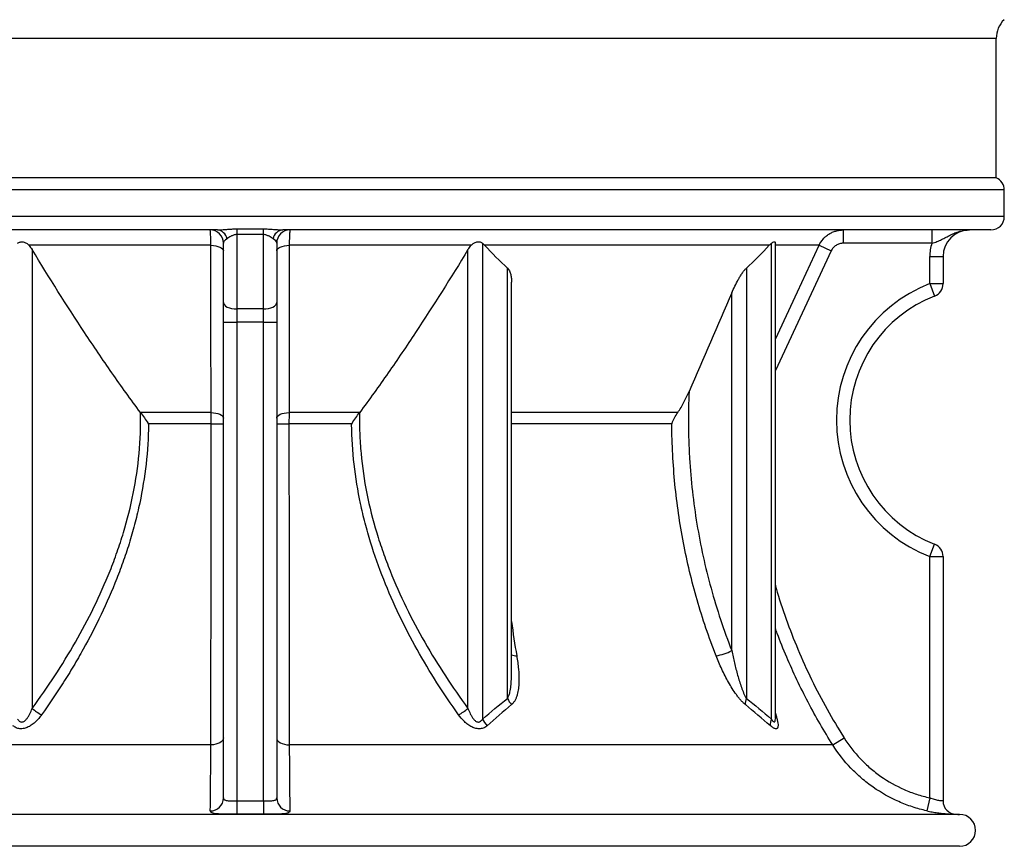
# Model space of a CAD drawing. Header units: millimetres. Extents: x 1849 to 3575, y 677 to 4294.
# Tile 2 of 7: x 2539 to 3278, y 677 to 1298. Entities that reach past the tile are written whole.
import ezdxf

# ---------------------------------------------------------------- set-up
doc = ezdxf.new("R2010")
doc.units = ezdxf.units.MM
doc.header["$LTSCALE"] = 2

msp = doc.modelspace()

# ---------------------------------------------------------------- linework, layer by layer
at = {"color": 8, "linetype": 'Continuous', "lineweight": 25}
for p, q in [((3272.26, 1283.46), (2152.26, 1283.46)), ((3278.26, 1169.66), (2146.26, 1169.66)), ((3278.26, 1149.66), (2146.26, 1149.66)), ((3148.35, 1123.89), (3106.44, 1034.16)), ((3033.24, 1002.57), (2908.46, 1002.57)), ((2683.06, 993.99), (2635.76, 993.99)), ((2788.5, 993.99), (2741.47, 993.99)), ((3029, 993.99), (2908.46, 993.99)), ((3106.44, 776.75), (3106.79, 775.6)), ((3106.79, 775.6), (3106.44, 775.88))]:
    msp.add_line(p, q, dxfattribs=at)
at = {"color": 7, "linetype": 'Continuous', "lineweight": 25}
for p, q in [((3272.26, 1178.82), (3272.26, 1283.46)), ((3272.26, 1178.82), (2152.26, 1178.82)), ((3278.26, 1149.66), (3278.26, 1169.66)), ((2687.7, 1139.66), (2156.26, 1139.66)), ((3268.26, 1139.66), (2736.83, 1139.66)), ((3157.42, 1139.66), (3157.42, 1129.66)), ((3223.98, 1139.66), (3223.98, 1129.66)), ((2702.26, 1136.2), (2702.26, 1080.3)), ((2722.26, 1080.3), (2722.26, 1136.2)), ((2682.88, 1128.11), (2546.35, 1128.11)), ((2548.73, 1124.85), (2548.73, 780.45)), ((2692.26, 1085.3), (2692.26, 1129.66)), ((2732.26, 1129.66), (2732.26, 1085.3)), ((2878.17, 1128.11), (2741.64, 1128.11)), ((2875.79, 780.45), (2875.79, 1124.85)), ((2886.69, 1129.65), (2886.69, 772.44)), ((3101.93, 1128.11), (2888.28, 1128.11)), ((3103.52, 772.44), (3103.52, 1129.65)), ((3139.3, 1128.11), (3106.34, 1128.11)), ((3106.44, 772.96), (3106.44, 1129.35)), ((3139.3, 1128.11), (3148.35, 1123.89)), ((3223.98, 1129.66), (3157.42, 1129.66)), ((3222.26, 1119.66), (3232.26, 1119.66)), ((3222.26, 1099.33), (3222.26, 1119.66)), ((3232.26, 1119.66), (3232.26, 1099.33)), ((2905.53, 787.92), (2905.53, 1110.96)), ((3084.68, 1110.96), (3084.68, 787.92)), ((2908.46, 807.45), (2908.46, 1100.41)), ((3222.26, 1099.33), (3232.26, 1099.33)), ((3222.26, 1099.33), (3225.9, 1090.01)), ((3073.78, 823.77), (3073.78, 1092.48)), ((2692.26, 1070.3), (2692.26, 1085.3)), ((2722.26, 1080.3), (2702.26, 1080.3)), ((2702.26, 1080.3), (2702.26, 1070.3)), ((2722.26, 1070.3), (2722.26, 1080.3)), ((2732.26, 1085.3), (2732.26, 1070.3)), ((2692.26, 1070.3), (2702.26, 1070.3)), ((2692.26, 713.18), (2692.26, 1070.3)), ((2722.26, 1070.3), (2702.26, 1070.3)), ((2702.26, 1070.3), (2702.26, 710.89)), ((2722.26, 1070.3), (2732.26, 1070.3)), ((2722.26, 710.89), (2722.26, 1070.3)), ((2732.26, 1070.3), (2732.26, 713.18)), ((2682.98, 1002.57), (2630.01, 1002.57)), ((2794.51, 1002.57), (2741.54, 1002.57)), ((3222.26, 894.39), (3225.9, 903.71)), ((3222.26, 713.27), (3222.26, 894.39)), ((3222.26, 894.39), (3232.26, 894.39)), ((3232.26, 894.39), (3232.26, 710.89)), ((2908.35, 807.01), (2908.35, 807.45)), ((3106.44, 772.94), (3106.44, 772.92)), ((3149.6, 752.95), (3158.04, 758.3)), ((2682.83, 752.95), (2274.92, 752.95)), ((3149.6, 752.95), (2741.69, 752.95)), ((2702.26, 710.89), (2702.27, 700.89)), ((2722.26, 710.89), (2722.26, 700.89)), ((3222.26, 713.27), (3220.1, 703.5)), ((3244.76, 700.86), (2179.76, 700.86)), ((3244.76, 676.86), (2179.76, 676.86))]:
    msp.add_line(p, q, dxfattribs=at)
at = {"color": 7, "linetype": 'Continuous', "lineweight": 25, "flags": 128}
for points in [[(2682.88, 1128.11), (2684.74, 1127.99), (2686.52, 1127.72), (2688.14, 1127.31), (2689.55, 1126.79), (2690.7, 1126.16), (2691.56, 1125.45), (2692.08, 1124.68), (2692.26, 1123.89)], [(2732.26, 1123.89), (2732.44, 1124.68), (2732.96, 1125.45), (2733.82, 1126.16), (2734.97, 1126.79), (2736.39, 1127.31), (2738.01, 1127.72), (2739.78, 1127.99), (2741.64, 1128.11)], [(2692.26, 1085.3), (2692.45, 1084.33), (2693.02, 1083.39), (2693.95, 1082.52), (2695.19, 1081.77), (2696.71, 1081.14), (2698.43, 1080.68), (2700.31, 1080.4), (2702.26, 1080.3)], [(2722.26, 1080.3), (2724.21, 1080.4), (2726.09, 1080.68), (2727.82, 1081.14), (2729.33, 1081.77), (2730.58, 1082.52), (2731.5, 1083.39), (2732.07, 1084.33), (2732.26, 1085.3)], [(2682.98, 1002.57), (2684.83, 1002.44), (2686.58, 1002.16), (2688.18, 1001.76), (2689.58, 1001.23), (2690.72, 1000.6), (2691.57, 999.89), (2692.09, 999.13), (2692.26, 998.34)], [(2732.26, 998.34), (2732.44, 999.13), (2732.95, 999.89), (2733.8, 1000.6), (2734.94, 1001.23), (2736.34, 1001.76), (2737.94, 1002.16), (2739.7, 1002.44), (2741.54, 1002.57)], [(2692.26, 758.3), (2692.08, 757.29), (2691.55, 756.32), (2690.69, 755.42), (2689.53, 754.62), (2688.11, 753.96), (2686.48, 753.44), (2684.7, 753.11), (2682.83, 752.95)], [(2732.26, 758.3), (2732.44, 757.29), (2732.97, 756.32), (2733.83, 755.42), (2734.99, 754.62), (2736.41, 753.96), (2738.04, 753.44), (2739.83, 753.11), (2741.69, 752.95)]]:
    msp.add_lwpolyline(points, dxfattribs=at)
at = {"color": 8, "linetype": 'Continuous', "lineweight": 25, "flags": 128}
msp.add_lwpolyline([(3106.44, 1057.76), (3122.99, 1093.18), (3139.3, 1128.11)], dxfattribs=at)
at = {"color": 7, "linetype": 'Continuous', "lineweight": 25}
for centre, radius, start, end in [((3292.26, 1283.46), 20, 135.31463, 180), ((3268.26, 1169.66), 10, 0, 66.42182), ((3268.26, 1149.66), 10, 270, 0), ((2682.26, 1129.66), 10, 0, 90), ((2686.98, 1131.54), 8.15, 10.92112, 84.93705), ((3183.39, 1130.54), 481.16, 178.82241, 179.32599), ((2241.14, 1130.54), 481.16, 0.67401, 1.17759), ((2737.54, 1131.54), 8.15, 95.06295, 169.07888), ((2742.26, 1129.66), 10, 90, 180), ((3252.26, 1119.66), 20, 90, 180), ((3252.26, 1119.66), 30, 160.52878, 180), ((3262.26, 996.86), 110, 111.32369, 248.67631), ((3222.26, 1099.33), 10, 291.32369, 0), ((3262.26, 996.86), 100, 111.32369, 248.67631), ((2685.24, 1347.98), 353.99, 269.64681, 271.1367), ((2739.28, 1347.98), 353.99, 268.8633, 270.35319), ((3222.26, 894.39), 10, 0, 68.67631), ((3053.58, 865.37), 46.25, 280.43543, 295.90107), ((2919.94, 793.71), 15.54, 201.90847, 222.42861), ((3093.73, 784.08), 9.83, 157.04158, 184.96261), ((2574.04, 809.68), 38.67, 229.10947, 241.81846), ((2850.48, 809.68), 38.67, 298.18154, 310.89053), ((2901.18, 778.76), 15.81, 203.56337, 225.89236), ((3111.83, 768.55), 9.18, 154.93296, 187.15804), ((2682.38, 713.29), 9.89, 270.05361, 359.34728), ((2742.15, 713.29), 9.89, 180.65272, 269.94639), ((3242.26, 710.89), 10, 180, 268.59768), ((3244.76, 812.86), 112, 268.59726, 270), ((3244.76, 688.86), 12, 270, 90)]:
    msp.add_arc(centre, radius, start, end, dxfattribs=at)
at = {"color": 8, "linetype": 'Continuous', "lineweight": 25}
msp.add_arc((2912.39, 829.88), 9.99, 246.79769, 269.78993, dxfattribs=at)
at = {"color": 7, "linetype": 'Continuous', "lineweight": 25}
for centre, start_param, end_param in [((2702.26, 1129.66), 2.386526, 3.141593), ((2722.26, 1129.66), 0, 0.755067)]:
    msp.add_ellipse(centre, major_axis=(10, 0), ratio=0.5, start_param=start_param, end_param=end_param, dxfattribs=at)
for points, knots in [([(2682.88, 1128.11), (2682.86, 1129.84), (2682.82, 1131.42), (2682.75, 1133.55), (2682.73, 1134.23), (2682.68, 1135.45), (2682.65, 1136.01), (2682.61, 1136.77), (2682.6, 1137.01), (2682.57, 1137.47), (2682.56, 1137.68), (2682.51, 1138.27), (2682.48, 1138.59), (2682.42, 1139.12), (2682.39, 1139.32), (2682.33, 1139.59), (2682.29, 1139.66), (2682.26, 1139.66)], [0, 0, 0, 0, 0.25, 0.25, 0.375, 0.375, 0.5, 0.5, 0.5625, 0.5625, 0.625, 0.625, 0.75, 0.75, 0.875, 0.875, 1, 1, 1, 1]), ([(2687.7, 1139.66), (2688.8, 1139.66), (2689.94, 1139.72), (2692.28, 1139.88), (2693.49, 1139.98), (2695.95, 1140.18), (2697.21, 1140.27), (2699.75, 1140.4), (2701.04, 1140.44), (2702.33, 1140.43)], [0, 0, 0, 0, 0.25, 0.25, 0.5, 0.5, 0.75, 0.75, 1, 1, 1, 1]), ([(2722.19, 1140.43), (2723.49, 1140.44), (2724.77, 1140.4), (2727.32, 1140.27), (2728.57, 1140.18), (2731.03, 1139.98), (2732.24, 1139.88), (2734.59, 1139.72), (2735.73, 1139.66), (2736.83, 1139.66)], [0, 0, 0, 0, 0.25, 0.25, 0.5, 0.5, 0.75, 0.75, 1, 1, 1, 1]), ([(2742.26, 1139.66), (2742.2, 1139.66), (2742.13, 1139.39), (2742.04, 1138.6), (2742.01, 1138.27), (2741.95, 1137.49), (2741.92, 1137.04), (2741.88, 1136.28), (2741.87, 1136.02), (2741.84, 1135.45), (2741.83, 1135.15), (2741.79, 1134.23), (2741.77, 1133.57), (2741.73, 1132.15), (2741.71, 1131.4), (2741.67, 1129.81), (2741.65, 1128.98), (2741.64, 1128.11)], [0, 0, 0, 0, 0.25, 0.25, 0.375, 0.375, 0.5, 0.5, 0.5625, 0.5625, 0.625, 0.625, 0.75, 0.75, 0.875, 0.875, 1, 1, 1, 1]), ([(3139.3, 1128.11), (3140.1, 1129.84), (3141.13, 1131.42), (3143, 1133.55), (3143.68, 1134.22), (3145.12, 1135.45), (3145.87, 1136.01), (3147.06, 1136.77), (3147.47, 1137.01), (3148.3, 1137.47), (3148.73, 1137.68), (3150.03, 1138.27), (3150.91, 1138.59), (3152.71, 1139.12), (3153.64, 1139.32), (3155.52, 1139.59), (3156.47, 1139.66), (3157.42, 1139.66)], [0, 0, 0, 0, 0.25, 0.25, 0.375, 0.375, 0.5, 0.5, 0.5625, 0.5625, 0.625, 0.625, 0.75, 0.75, 0.875, 0.875, 1, 1, 1, 1]), ([(3223.98, 1129.66), (3225.27, 1130.02), (3226.51, 1130.44), (3228.33, 1131.15), (3228.92, 1131.4), (3230.09, 1131.91), (3230.66, 1132.18), (3232.36, 1133.01), (3233.46, 1133.59), (3235.65, 1134.75), (3236.75, 1135.33), (3238.97, 1136.42), (3240.09, 1136.94), (3242.4, 1137.87), (3243.59, 1138.28), (3246.01, 1138.95), (3247.24, 1139.22), (3249.11, 1139.48), (3249.74, 1139.55), (3250.68, 1139.61), (3251, 1139.63), (3251.63, 1139.65), (3251.95, 1139.66), (3252.26, 1139.66)], [0, 0, 0, 0, 0.125, 0.125, 0.1875, 0.1875, 0.25, 0.25, 0.375, 0.375, 0.5, 0.5, 0.625, 0.625, 0.75, 0.75, 0.875, 0.875, 0.9375, 0.9375, 0.96875, 0.96875, 1, 1, 1, 1]), ([(2537.83, 1129.65), (2538.09, 1129.87), (2538.37, 1130.07), (2538.99, 1130.39), (2539.34, 1130.51), (2540.05, 1130.69), (2540.43, 1130.73), (2541.21, 1130.74), (2541.62, 1130.71), (2542.42, 1130.56), (2542.83, 1130.45), (2543.62, 1130.15), (2544, 1129.96), (2545.12, 1129.31), (2545.78, 1128.75), (2546.35, 1128.11)], [0, 0, 0, 0, 0.125, 0.125, 0.25, 0.25, 0.375, 0.375, 0.5, 0.5, 0.625, 0.625, 0.75, 0.75, 1, 1, 1, 1]), ([(2702.26, 1136.2), (2701.84, 1136.21), (2701.43, 1136.17), (2700.63, 1136.02), (2700.24, 1135.91), (2699.17, 1135.51), (2698.55, 1135.19), (2697.4, 1134.54), (2696.87, 1134.21), (2695.88, 1133.6), (2695.42, 1133.32), (2694.98, 1133.09)], [0, 0, 0, 0, 0.125, 0.125, 0.25, 0.25, 0.5, 0.5, 0.75, 0.75, 1, 1, 1, 1]), ([(2729.54, 1133.09), (2729.1, 1133.32), (2728.64, 1133.6), (2727.65, 1134.21), (2727.13, 1134.54), (2725.97, 1135.19), (2725.35, 1135.51), (2724.29, 1135.9), (2723.9, 1136.02), (2723.11, 1136.17), (2722.68, 1136.21), (2722.26, 1136.2)], [0, 0, 0, 0, 0.25, 0.25, 0.5, 0.5, 0.75, 0.75, 0.875, 0.875, 1, 1, 1, 1]), ([(2878.17, 1128.11), (2878.46, 1128.43), (2878.76, 1128.73), (2879.42, 1129.28), (2879.77, 1129.53), (2880.51, 1129.96), (2880.9, 1130.14), (2881.68, 1130.44), (2882.09, 1130.56), (2882.9, 1130.71), (2883.3, 1130.74), (2884.08, 1130.73), (2884.47, 1130.69), (2885.18, 1130.52), (2885.52, 1130.39), (2886.15, 1130.07), (2886.43, 1129.87), (2886.69, 1129.65)], [0, 0, 0, 0, 0.125, 0.125, 0.25, 0.25, 0.375, 0.375, 0.5, 0.5, 0.625, 0.625, 0.75, 0.75, 0.875, 0.875, 1, 1, 1, 1]), ([(3103.52, 1129.65), (3103.91, 1129.95), (3104.71, 1130.57), (3105.69, 1130.83), (3106.26, 1130.52), (3106.46, 1129.98), (3106.43, 1129.46), (3106.42, 1129.35)], [0, 0, 0, 0, 0.238383, 0.477505, 0.707797, 0.937745, 1, 1, 1, 1]), ([(2630.01, 1002.57), (2622.73, 1012.36), (2615.61, 1022.28), (2601.64, 1042.34), (2594.79, 1052.46), (2574.56, 1083.11), (2561.5, 1103.86), (2548.73, 1124.85)], [0, 0, 0, 0, 0.25, 0.25, 0.5, 0.5, 1, 1, 1, 1]), ([(2682.98, 1002.57), (2682.97, 1008.61), (2682.97, 1014.65), (2682.96, 1020.68), (2682.94, 1044.84), (2682.93, 1069), (2682.91, 1093.15), (2682.9, 1104.81), (2682.89, 1116.46), (2682.88, 1128.11)], [0, 0, 0, 0, 0.01, 0.01, 0.01, 0.05, 0.05, 0.05, 0.06929365, 0.06929365, 0.06929365, 0.06929365]), ([(2741.64, 1128.11), (2741.63, 1122.07), (2741.63, 1116.03), (2741.63, 1109.99), (2741.61, 1085.84), (2741.59, 1061.68), (2741.57, 1037.52), (2741.56, 1025.87), (2741.55, 1014.22), (2741.54, 1002.57)], [0, 0, 0, 0, 0.01, 0.01, 0.01, 0.05, 0.05, 0.05, 0.06929365, 0.06929365, 0.06929365, 0.06929365]), ([(2875.79, 1124.85), (2863.02, 1103.86), (2849.96, 1083.11), (2829.73, 1052.46), (2822.88, 1042.34), (2808.91, 1022.28), (2801.8, 1012.36), (2794.51, 1002.57)], [0, 0, 0, 0, 0.5, 0.5, 0.75, 0.75, 1, 1, 1, 1]), ([(3157.42, 1129.66), (3156.47, 1129.66), (3155.52, 1129.52), (3154.16, 1129.13), (3153.72, 1128.96), (3152.86, 1128.57), (3152.44, 1128.34), (3151.64, 1127.84), (3151.26, 1127.56), (3150.55, 1126.94), (3150.2, 1126.61), (3149.27, 1125.54), (3148.75, 1124.75), (3148.35, 1123.89)], [0, 0, 0, 0, 0.25, 0.25, 0.375, 0.375, 0.5, 0.5, 0.625, 0.625, 0.75, 0.75, 1, 1, 1, 1]), ([(2905.53, 1110.96), (2906.18, 1110.1), (2907.41, 1108.47), (2908.1, 1105.37), (2908.46, 1102.74), (2908.4, 1101.04), (2908.38, 1100.41)], [0, 0, 0, 0, 0.301483, 0.567819, 0.840309, 1, 1, 1, 1]), ([(3073.78, 1092.48), (3074.51, 1094.16), (3075.27, 1095.82), (3076.88, 1099.1), (3077.72, 1100.73), (3079.07, 1103.14), (3079.53, 1103.94), (3080.49, 1105.51), (3080.98, 1106.28), (3081.99, 1107.77), (3082.51, 1108.5), (3083.58, 1109.83), (3084.12, 1110.45), (3084.68, 1110.96)], [0, 0, 0, 0, 0.25, 0.25, 0.5, 0.5, 0.625, 0.625, 0.75, 0.75, 0.875, 0.875, 1, 1, 1, 1]), ([(3033.24, 1002.57), (3034.1, 1003.77), (3034.89, 1005.03), (3036.41, 1007.61), (3037.14, 1008.93), (3038.53, 1011.62), (3039.2, 1012.96), (3040.48, 1015.68), (3041.09, 1017.04), (3041.69, 1018.41)], [0, 0, 0, 0, 0.25, 0.25, 0.5, 0.5, 0.75, 0.75, 1, 1, 1, 1]), ([(3041.69, 1018.41), (3041.31, 1010.05), (3041.15, 1001.68), (3041.24, 989.14), (3041.33, 984.97), (3041.61, 976.61), (3041.81, 972.42), (3043.06, 951.55), (3044.92, 935.08), (3050.31, 902.55), (3053.84, 886.5), (3062.55, 854.81), (3067.74, 839.18), (3073.78, 823.77)], [0, 0, 0, 0, 0.125, 0.125, 0.1875, 0.1875, 0.25, 0.25, 0.5, 0.5, 0.75, 0.75, 1, 1, 1, 1]), ([(2548.73, 780.45), (2554.61, 788.44), (2560.26, 796.56), (2571.09, 813.11), (2576.27, 821.54), (2586.09, 838.7), (2590.74, 847.45), (2599.45, 865.3), (2603.5, 874.41), (2609.07, 888.4), (2610.84, 893.11), (2613.35, 900.27), (2614.17, 902.67), (2615.74, 907.5), (2616.51, 909.94), (2620.19, 922.12), (2622.67, 931.95), (2628.59, 961.69), (2630.51, 981.88), (2630.08, 1002.47)], [0, 0, 0, 0, 0.125, 0.125, 0.25, 0.25, 0.375, 0.375, 0.5, 0.5, 0.5625, 0.5625, 0.59375, 0.59375, 0.625, 0.625, 0.75, 0.75, 1, 1, 1, 1]), ([(2630.08, 1002.47), (2631.04, 1001.16), (2632, 999.85), (2633.89, 997.17), (2634.82, 995.82), (2635.74, 994.44)], [0, 0, 0, 0, 0.5, 0.5, 1, 1, 1, 1]), ([(2683.06, 993.99), (2683.06, 995.48), (2683.05, 996.94), (2683.02, 999.8), (2683.01, 1001.22), (2682.98, 1002.57)], [0, 0, 0, 0, 0.5, 0.5, 1, 1, 1, 1]), ([(2741.54, 1002.57), (2741.52, 1001.22), (2741.5, 999.83), (2741.47, 996.96), (2741.47, 995.48), (2741.47, 993.99)], [0, 0, 0, 0, 0.5, 0.5, 1, 1, 1, 1]), ([(2788.79, 994.44), (2789.7, 995.82), (2790.63, 997.17), (2792.52, 999.85), (2793.48, 1001.16), (2794.44, 1002.47)], [0, 0, 0, 0, 0.5, 0.5, 1, 1, 1, 1]), ([(2794.44, 1002.47), (2794.38, 999.9), (2794.37, 997.32), (2794.41, 992.19), (2794.46, 989.63), (2794.74, 981.96), (2795.06, 976.88), (2796.45, 961.71), (2797.92, 951.7), (2801.88, 931.86), (2804.36, 922.04), (2808.04, 909.86), (2808.8, 907.43), (2810.38, 902.6), (2811.19, 900.2), (2813.71, 893.05), (2815.48, 888.33), (2821.04, 874.36), (2825.1, 865.25), (2833.8, 847.41), (2838.45, 838.67), (2848.27, 821.51), (2853.44, 813.09), (2864.26, 796.55), (2869.92, 788.43), (2875.79, 780.45)], [0, 0, 0, 0, 0.03125, 0.03125, 0.0625, 0.0625, 0.125, 0.125, 0.25, 0.25, 0.375, 0.375, 0.40625, 0.40625, 0.4375, 0.4375, 0.5, 0.5, 0.625, 0.625, 0.75, 0.75, 0.875, 0.875, 1, 1, 1, 1]), ([(3028.92, 994.44), (3029.42, 995.83), (3030.03, 997.2), (3031.46, 999.9), (3032.29, 1001.24), (3033.24, 1002.57)], [0, 0, 0, 0, 0.5, 0.5, 1, 1, 1, 1]), ([(2636.03, 993.66), (2635.81, 973.6), (2633.52, 953.93), (2628.42, 929.77), (2627.29, 924.96), (2624.81, 915.38), (2623.47, 910.61), (2620.57, 901.11), (2619.03, 896.4), (2615.76, 887.05), (2614.03, 882.41), (2608.62, 868.65), (2604.69, 859.66), (2596.26, 842.01), (2591.77, 833.35), (2584.66, 820.57), (2582.22, 816.35), (2577.23, 807.98), (2574.67, 803.83), (2566.84, 791.52), (2561.41, 783.48), (2555.78, 775.6)], [0, 0, 0, 0, 0.25, 0.25, 0.3125, 0.3125, 0.375, 0.375, 0.4375, 0.4375, 0.5, 0.5, 0.625, 0.625, 0.75, 0.75, 0.8125, 0.8125, 0.875, 0.875, 1, 1, 1, 1]), ([(2635.74, 994.44), (2635.75, 994.35), (2635.77, 994.26), (2635.78, 994.17), (2635.8, 994.11), (2635.81, 994.05), (2635.83, 993.99), (2635.84, 993.95), (2635.85, 993.91), (2635.87, 993.87), (2635.88, 993.84), (2635.89, 993.81), (2635.9, 993.78), (2635.92, 993.76), (2635.93, 993.73), (2635.95, 993.71), (2635.96, 993.7), (2635.97, 993.69), (2635.98, 993.68), (2635.99, 993.67), (2636, 993.67), (2636.01, 993.66), (2636.02, 993.66), (2636.02, 993.66), (2636.03, 993.66)], [0, 0, 0, 0, 0.0001368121, 0.0001368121, 0.0001368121, 0.0002301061, 0.0002301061, 0.0002301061, 0.0002941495, 0.0002941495, 0.0002941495, 0.0003385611, 0.0003385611, 0.0003385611, 0.0003848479, 0.0003848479, 0.0003848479, 0.0004035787, 0.0004035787, 0.0004035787, 0.0004226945, 0.0004226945, 0.0004226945, 0.0004321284, 0.0004321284, 0.0004321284, 0.0004321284]), ([(2682.83, 752.95), (2682.86, 770.98), (2682.89, 789.59), (2682.94, 827.95), (2682.97, 847.7), (2682.99, 873.1), (2683, 878.21), (2683.01, 888.52), (2683.01, 893.71), (2683.02, 904.14), (2683.02, 909.37), (2683.03, 919.86), (2683.04, 925.12), (2683.05, 951.44), (2683.06, 972.64), (2683.06, 993.99)], [0, 0, 0, 0, 0.25, 0.25, 0.5, 0.5, 0.5625, 0.5625, 0.625, 0.625, 0.6875, 0.6875, 0.75, 0.75, 1, 1, 1, 1]), ([(2741.47, 993.99), (2741.47, 972.64), (2741.47, 951.55), (2741.5, 909.88), (2741.51, 889.3), (2741.54, 863.89), (2741.54, 858.83), (2741.55, 848.73), (2741.56, 843.7), (2741.58, 828.68), (2741.59, 818.8), (2741.63, 789.7), (2741.66, 770.98), (2741.69, 752.95)], [0, 0, 0, 0, 0.25, 0.25, 0.5, 0.5, 0.5625, 0.5625, 0.625, 0.625, 0.75, 0.75, 1, 1, 1, 1]), ([(2788.49, 993.66), (2788.53, 993.66), (2788.56, 993.69), (2788.6, 993.75), (2788.62, 993.78), (2788.66, 993.88), (2788.68, 993.95), (2788.74, 994.15), (2788.76, 994.3), (2788.79, 994.44)], [0, 0, 0, 0, 0.125, 0.125, 0.25, 0.25, 0.5, 0.5, 1, 1, 1, 1]), ([(2868.74, 775.6), (2863.11, 783.49), (2857.69, 791.51), (2847.31, 807.83), (2842.35, 816.13), (2832.92, 833.03), (2828.45, 841.62), (2820.07, 859.15), (2816.15, 868.08), (2808.94, 886.31), (2805.64, 895.62), (2801.25, 909.91), (2799.89, 914.72), (2797.37, 924.4), (2796.21, 929.27), (2791.03, 953.7), (2788.72, 973.52), (2788.49, 993.66)], [0, 0, 0, 0, 0.125, 0.125, 0.25, 0.25, 0.375, 0.375, 0.5, 0.5, 0.625, 0.625, 0.6875, 0.6875, 0.75, 0.75, 1, 1, 1, 1]), ([(3028.76, 993.66), (3028.78, 993.66), (3028.8, 993.69), (3028.82, 993.75), (3028.83, 993.78), (3028.85, 993.88), (3028.86, 993.95), (3028.89, 994.15), (3028.91, 994.3), (3028.92, 994.44)], [0, 0, 0, 0, 0.125, 0.125, 0.25, 0.25, 0.5, 0.5, 1, 1, 1, 1]), ([(3061.96, 819.89), (3056.55, 833.71), (3051.82, 847.7), (3043.67, 876.01), (3040.25, 890.34), (3034.7, 919.32), (3032.57, 933.97), (3030.38, 956.21), (3029.82, 963.66), (3029.03, 978.65), (3028.81, 986.15), (3028.76, 993.66)], [0, 0, 0, 0, 0.25, 0.25, 0.5, 0.5, 0.75, 0.75, 0.875, 0.875, 1, 1, 1, 1]), ([(3073.78, 823.77), (3074.39, 820.67), (3075.05, 817.58), (3076.48, 811.43), (3077.25, 808.37), (3078.54, 803.8), (3078.99, 802.28), (3079.93, 799.26), (3080.43, 797.76), (3081.49, 794.8), (3082.05, 793.33), (3082.96, 791.21), (3083.28, 790.51), (3083.95, 789.17), (3084.3, 788.51), (3084.68, 787.92)], [0, 0, 0, 0, 0.25, 0.25, 0.5, 0.5, 0.625, 0.625, 0.75, 0.75, 0.875, 0.875, 0.9375, 0.9375, 1, 1, 1, 1]), ([(2912.36, 819.89), (2912.91, 816.49), (2913.36, 813.13), (2913.94, 806.51), (2914.08, 803.25), (2913.92, 798.44), (2913.81, 796.85), (2913.41, 793.75), (2913.14, 792.24), (2912.54, 790.06), (2912.31, 789.35), (2911.79, 787.95), (2911.48, 787.27), (2910.8, 785.98), (2910.41, 785.37), (2909.53, 784.23), (2909.04, 783.7), (2908.47, 783.23)], [0, 0, 0, 0, 0.25, 0.25, 0.5, 0.5, 0.625, 0.625, 0.75, 0.75, 0.8125, 0.8125, 0.875, 0.875, 0.9375, 0.9375, 1, 1, 1, 1]), ([(3083.94, 783.23), (3083.36, 783.7), (3082.78, 784.23), (3081.62, 785.39), (3081.05, 786), (3079.92, 787.28), (3079.36, 787.95), (3078.26, 789.35), (3077.72, 790.06), (3076.13, 792.26), (3075.11, 793.77), (3073.14, 796.87), (3072.19, 798.46), (3069.47, 803.26), (3067.8, 806.52), (3064.71, 813.14), (3063.28, 816.49), (3061.96, 819.89)], [0, 0, 0, 0, 0.0625, 0.0625, 0.125, 0.125, 0.1875, 0.1875, 0.25, 0.25, 0.375, 0.375, 0.5, 0.5, 0.75, 0.75, 1, 1, 1, 1]), ([(2537.83, 772.44), (2538.18, 771.86), (2538.57, 771.32), (2539.34, 770.68), (2539.63, 770.5), (2540.25, 770.24), (2540.59, 770.18), (2541.3, 770.19), (2541.65, 770.26), (2542.34, 770.53), (2542.67, 770.72), (2543.58, 771.37), (2544.1, 771.91), (2545.06, 773.08), (2545.49, 773.71), (2546.27, 774.99), (2546.63, 775.64), (2547.64, 777.66), (2548.21, 779.05), (2548.73, 780.45)], [0, 0, 0, 0, 0.125, 0.125, 0.1875, 0.1875, 0.25, 0.25, 0.3125, 0.3125, 0.375, 0.375, 0.5, 0.5, 0.625, 0.625, 0.75, 0.75, 1, 1, 1, 1]), ([(2875.79, 780.45), (2876.31, 779.05), (2876.88, 777.67), (2877.88, 775.67), (2878.23, 775.01), (2879.02, 773.72), (2879.45, 773.09), (2880.17, 772.22), (2880.42, 771.93), (2880.96, 771.41), (2881.25, 771.15), (2881.86, 770.72), (2882.19, 770.53), (2882.7, 770.33), (2882.87, 770.28), (2883.22, 770.2), (2883.4, 770.18), (2883.93, 770.18), (2884.27, 770.24), (2884.89, 770.5), (2885.18, 770.68), (2885.94, 771.31), (2886.35, 771.86), (2886.69, 772.44)], [0, 0, 0, 0, 0.25, 0.25, 0.375, 0.375, 0.5, 0.5, 0.5625, 0.5625, 0.625, 0.625, 0.6875, 0.6875, 0.71875, 0.71875, 0.75, 0.75, 0.8125, 0.8125, 0.875, 0.875, 1, 1, 1, 1]), ([(2555.78, 775.6), (2555.13, 774.69), (2554.45, 773.81), (2552.99, 772.09), (2552.22, 771.27), (2550.58, 769.7), (2549.72, 768.97), (2548.34, 767.96), (2547.86, 767.63), (2546.88, 767.03), (2546.38, 766.75), (2545.36, 766.25), (2544.84, 766.03), (2543.77, 765.64), (2543.23, 765.48), (2542.16, 765.25), (2541.62, 765.16), (2540.55, 765.09), (2540.02, 765.09), (2538.99, 765.18), (2538.5, 765.27), (2537.55, 765.52), (2537.09, 765.69), (2535.79, 766.28), (2535.03, 766.8), (2534.34, 767.41)], [0, 0, 0, 0, 0.125, 0.125, 0.25, 0.25, 0.375, 0.375, 0.4375, 0.4375, 0.5, 0.5, 0.5625, 0.5625, 0.625, 0.625, 0.6875, 0.6875, 0.75, 0.75, 0.8125, 0.8125, 0.875, 0.875, 1, 1, 1, 1]), ([(2890.18, 767.41), (2889.49, 766.8), (2888.72, 766.27), (2887.41, 765.68), (2886.95, 765.51), (2885.99, 765.26), (2885.49, 765.18), (2884.47, 765.09), (2883.94, 765.09), (2882.86, 765.17), (2882.32, 765.25), (2881.25, 765.5), (2880.71, 765.65), (2879.65, 766.04), (2879.12, 766.27), (2877.58, 767.03), (2876.61, 767.64), (2874.75, 769.01), (2873.89, 769.75), (2871.46, 772.08), (2870.03, 773.79), (2868.74, 775.6)], [0, 0, 0, 0, 0.125, 0.125, 0.1875, 0.1875, 0.25, 0.25, 0.3125, 0.3125, 0.375, 0.375, 0.4375, 0.4375, 0.5, 0.5, 0.625, 0.625, 0.75, 0.75, 1, 1, 1, 1]), ([(3106.79, 775.6), (3107.08, 774.69), (3107.34, 773.81), (3107.79, 772.09), (3107.99, 771.27), (3108.29, 769.7), (3108.39, 768.97), (3108.46, 767.96), (3108.46, 767.63), (3108.44, 767.03), (3108.4, 766.75), (3108.29, 766.25), (3108.21, 766.03), (3108.01, 765.64), (3107.88, 765.48), (3107.57, 765.25), (3107.39, 765.16), (3106.98, 765.09), (3106.74, 765.09), (3106.24, 765.18), (3105.96, 765.27), (3105.38, 765.52), (3105.07, 765.69), (3104.1, 766.28), (3103.43, 766.8), (3102.72, 767.41)], [0, 0, 0, 0, 0.125, 0.125, 0.25, 0.25, 0.375, 0.375, 0.4375, 0.4375, 0.5, 0.5, 0.5625, 0.5625, 0.625, 0.625, 0.6875, 0.6875, 0.75, 0.75, 0.8125, 0.8125, 0.875, 0.875, 1, 1, 1, 1]), ([(3158.04, 758.3), (3161.66, 752.59), (3165.78, 747.33), (3172.69, 740.08), (3175.11, 737.78), (3178.94, 734.49), (3180.24, 733.42), (3182.91, 731.35), (3184.26, 730.35), (3191.13, 725.53), (3196.94, 722.25), (3204.6, 718.88), (3206.15, 718.24), (3209.29, 717.03), (3210.88, 716.47), (3215.7, 714.89), (3218.96, 714), (3222.26, 713.27)], [0, 0, 0, 0, 0.25, 0.25, 0.375, 0.375, 0.4375, 0.4375, 0.5, 0.5, 0.75, 0.75, 0.8125, 0.8125, 0.875, 0.875, 1, 1, 1, 1]), ([(2682.39, 703.4), (2682.43, 704.99), (2682.47, 707.26), (2682.52, 711.67), (2682.54, 713.31), (2682.57, 716.03), (2682.58, 716.98), (2682.6, 718.96), (2682.61, 719.98), (2682.66, 725.28), (2682.7, 730.07), (2682.74, 736.73), (2682.75, 738.1), (2682.77, 740.91), (2682.78, 742.35), (2682.8, 746.75), (2682.81, 749.8), (2682.83, 752.95)], [0, 0, 0, 0, 0.25, 0.25, 0.375, 0.375, 0.4375, 0.4375, 0.5, 0.5, 0.75, 0.75, 0.8125, 0.8125, 0.875, 0.875, 1, 1, 1, 1]), ([(2741.69, 752.95), (2741.72, 746.64), (2741.75, 740.84), (2741.81, 732.85), (2741.82, 730.31), (2741.85, 726.69), (2741.86, 725.51), (2741.88, 723.23), (2741.89, 722.13), (2741.94, 716.83), (2741.98, 713.23), (2742.03, 709.53), (2742.04, 708.83), (2742.06, 707.51), (2742.07, 706.89), (2742.1, 705.16), (2742.12, 704.19), (2742.14, 703.4)], [0, 0, 0, 0, 0.25, 0.25, 0.375, 0.375, 0.4375, 0.4375, 0.5, 0.5, 0.75, 0.75, 0.8125, 0.8125, 0.875, 0.875, 1, 1, 1, 1]), ([(3220.1, 703.5), (3216.48, 704.3), (3212.9, 705.28), (3207.61, 707.02), (3205.86, 707.64), (3202.41, 708.96), (3200.71, 709.66), (3192.31, 713.37), (3185.93, 716.97), (3178.39, 722.26), (3176.9, 723.35), (3173.97, 725.63), (3172.54, 726.81), (3168.34, 730.42), (3165.68, 732.95), (3158.1, 740.9), (3153.57, 746.68), (3149.6, 752.95)], [0, 0, 0, 0, 0.125, 0.125, 0.1875, 0.1875, 0.25, 0.25, 0.5, 0.5, 0.5625, 0.5625, 0.625, 0.625, 0.75, 0.75, 1, 1, 1, 1]), ([(2692.26, 713.18), (2692.26, 712.91), (2692.32, 712.67), (2692.49, 712.34), (2692.56, 712.24), (2692.74, 712.05), (2692.85, 711.96), (2693.2, 711.71), (2693.5, 711.57), (2694.21, 711.34), (2694.63, 711.24), (2695.55, 711.1), (2696.05, 711.05), (2696.88, 710.99), (2697.17, 710.98), (2697.75, 710.95), (2698.05, 710.94), (2698.97, 710.91), (2699.61, 710.9), (2700.92, 710.89), (2701.59, 710.89), (2702.26, 710.89)], [0, 0, 0, 0, 0.125, 0.125, 0.1875, 0.1875, 0.25, 0.25, 0.375, 0.375, 0.5, 0.5, 0.625, 0.625, 0.6875, 0.6875, 0.75, 0.75, 0.875, 0.875, 1, 1, 1, 1]), ([(2722.26, 710.89), (2722.93, 710.89), (2723.6, 710.89), (2724.57, 710.9), (2724.89, 710.9), (2725.53, 710.91), (2725.85, 710.92), (2726.77, 710.95), (2727.35, 710.97), (2728.45, 711.05), (2728.97, 711.1), (2729.89, 711.24), (2730.3, 711.33), (2731.02, 711.56), (2731.32, 711.7), (2731.79, 712.03), (2731.97, 712.23), (2732.2, 712.67), (2732.26, 712.91), (2732.26, 713.18)], [0, 0, 0, 0, 0.125, 0.125, 0.1875, 0.1875, 0.25, 0.25, 0.375, 0.375, 0.5, 0.5, 0.625, 0.625, 0.75, 0.75, 0.875, 0.875, 1, 1, 1, 1]), ([(3232.26, 710.89), (3232.26, 710.89), (3232.19, 710.89), (3232, 710.9), (3231.91, 710.91), (3231.72, 710.92), (3231.6, 710.93), (3231.21, 710.96), (3230.89, 710.98), (3230.14, 711.07), (3229.7, 711.12), (3228.76, 711.27), (3228.24, 711.37), (3227.13, 711.61), (3226.55, 711.75), (3225.36, 712.1), (3224.74, 712.3), (3223.5, 712.75), (3222.88, 712.99), (3222.26, 713.27)], [0, 0, 0, 0, 0.125, 0.125, 0.1875, 0.1875, 0.25, 0.25, 0.375, 0.375, 0.5, 0.5, 0.625, 0.625, 0.75, 0.75, 0.875, 0.875, 1, 1, 1, 1]), ([(2702.27, 700.89), (2700.87, 700.89), (2699.5, 700.89), (2697.48, 700.9), (2696.81, 700.91), (2695.51, 700.92), (2694.88, 700.93), (2693.65, 700.95), (2693.04, 700.96), (2691.87, 700.99), (2691.3, 701.01), (2689.66, 701.08), (2688.67, 701.14), (2686.88, 701.3), (2686.08, 701.4), (2684.73, 701.65), (2684.17, 701.8), (2683.49, 702.08), (2683.29, 702.17), (2682.95, 702.38), (2682.81, 702.49), (2682.48, 702.85), (2682.38, 703.11), (2682.39, 703.4)], [0, 0, 0, 0, 0.125, 0.125, 0.1875, 0.1875, 0.25, 0.25, 0.3125, 0.3125, 0.375, 0.375, 0.5, 0.5, 0.625, 0.625, 0.75, 0.75, 0.8125, 0.8125, 0.875, 0.875, 1, 1, 1, 1]), ([(2742.14, 703.4), (2742.14, 703.11), (2742.04, 702.85), (2741.7, 702.49), (2741.56, 702.38), (2741.23, 702.17), (2741.03, 702.07), (2740.35, 701.8), (2739.79, 701.65), (2738.41, 701.4), (2737.62, 701.3), (2736.29, 701.18), (2735.81, 701.14), (2734.81, 701.08), (2734.28, 701.06), (2732.65, 700.99), (2731.48, 700.96), (2729.62, 700.93), (2728.98, 700.92), (2727.67, 700.91), (2727.01, 700.9), (2725.01, 700.89), (2723.65, 700.89), (2722.26, 700.89)], [0, 0, 0, 0, 0.125, 0.125, 0.1875, 0.1875, 0.25, 0.25, 0.375, 0.375, 0.5, 0.5, 0.5625, 0.5625, 0.625, 0.625, 0.75, 0.75, 0.8125, 0.8125, 0.875, 0.875, 1, 1, 1, 1]), ([(3220.1, 703.5), (3221.46, 703.2), (3222.81, 702.93), (3224.83, 702.57), (3225.5, 702.45), (3226.82, 702.24), (3227.47, 702.14), (3229.39, 701.86), (3230.64, 701.7), (3233.04, 701.44), (3234.16, 701.33), (3235.71, 701.2), (3236.21, 701.17), (3237.16, 701.1), (3237.62, 701.08), (3238.88, 701), (3239.6, 700.97), (3240.49, 700.94), (3240.76, 700.93), (3241.21, 700.91), (3241.4, 700.91), (3241.86, 700.9), (3242.02, 700.89), (3242.02, 700.89)], [0, 0, 0, 0, 0.125, 0.125, 0.1875, 0.1875, 0.25, 0.25, 0.375, 0.375, 0.5, 0.5, 0.5625, 0.5625, 0.625, 0.625, 0.75, 0.75, 0.8125, 0.8125, 0.875, 0.875, 1, 1, 1, 1])]:
    msp.add_open_spline(points, degree=3, knots=knots, dxfattribs=at)
for points in [[(2702.33, 1140.43), (2708.95, 1140.4), (2715.57, 1140.4), (2722.19, 1140.43)], [(2722.26, 1136.2), (2715.59, 1136.14), (2708.93, 1136.14), (2702.26, 1136.2)], [(2546.35, 1128.11), (2547.26, 1127.09), (2548.03, 1125.99), (2548.73, 1124.85)], [(2875.79, 1124.85), (2876.49, 1125.99), (2877.26, 1127.09), (2878.17, 1128.11)], [(2888.28, 1128.11), (2887.76, 1128.66), (2887.23, 1129.17), (2886.69, 1129.65)], [(2905.53, 1110.96), (2899.62, 1116.36), (2893.88, 1122.1), (2888.28, 1128.11)], [(3101.93, 1128.11), (3096.32, 1122.1), (3090.58, 1116.36), (3084.68, 1110.96)], [(3103.52, 1129.65), (3102.97, 1129.17), (3102.44, 1128.66), (3101.93, 1128.11)], [(3073.78, 1092.48), (3063.09, 1067.79), (3052.39, 1043.1), (3041.69, 1018.41)], [(2630.08, 1002.47), (2630.06, 1002.5), (2630.04, 1002.53), (2630.01, 1002.57)], [(2794.51, 1002.57), (2794.49, 1002.53), (2794.46, 1002.5), (2794.44, 1002.47)], [(2886.69, 772.44), (2892.91, 777.74), (2899.18, 782.92), (2905.53, 787.92)], [(2908.47, 783.23), (2902.3, 778.12), (2896.22, 772.82), (2890.18, 767.41)], [(3102.72, 767.41), (3096.51, 772.82), (3090.26, 778.12), (3083.94, 783.23)], [(3084.68, 787.92), (3091.03, 782.92), (3097.29, 777.74), (3103.52, 772.44)], [(2702.26, 710.89), (2708.93, 710.89), (2715.59, 710.89), (2722.26, 710.89)], [(2722.26, 700.89), (2715.59, 700.89), (2708.93, 700.89), (2702.27, 700.89)], [(3242.02, 700.89), (3242.02, 700.89), (3242.02, 700.89), (3242.02, 700.89)]]:
    msp.add_open_spline(points, degree=3, dxfattribs=at)
at = {"color": 8, "linetype": 'Continuous', "lineweight": 25}
for points, knots in [([(3106.44, 872.87), (3106.64, 872.12), (3108.91, 863.53), (3114.45, 847.44), (3123.21, 824.48), (3133.48, 801.9), (3144.98, 779.66), (3153.69, 765.42), (3158.04, 758.3)], [0, 0, 0, 0, 0.018332, 0.21149, 0.404503, 0.60295, 0.801553, 1, 1, 1, 1]), ([(2908.46, 845.77), (2908.46, 845.73), (2909.54, 836.9), (2910.95, 828.38), (2912.36, 819.89)], [0, 0, 0, 0, 0.004509, 1, 1, 1, 1]), ([(3149.6, 752.95), (3146.34, 758.23), (3139.82, 768.78), (3130.86, 785.14), (3122.5, 801.85), (3114.83, 819.08), (3109.48, 832.07), (3106.91, 839.44), (3106.44, 840.79)], [0, 0, 0, 0, 0.189699, 0.379398, 0.570374, 0.76135, 0.95635, 1, 1, 1, 1]), ([(2905.53, 787.92), (2905.89, 788.63), (2906.64, 790.08), (2907.44, 793.21), (2908.04, 797.2), (2908.42, 802.04), (2908.37, 805.34), (2908.35, 807.01)], [0, 0, 0, 0, 0.129601, 0.263295, 0.505925, 0.751071, 1, 1, 1, 1]), ([(3103.52, 772.44), (3103.9, 771.83), (3104.46, 770.94), (3105.2, 770.28), (3105.69, 770.12), (3106.01, 770.34), (3106.36, 771.07), (3106.5, 771.95), (3106.43, 772.84), (3106.43, 772.92)], [0, 0, 0, 0, 0.2566, 0.375325, 0.475701, 0.604015, 0.676942, 0.970682, 1, 1, 1, 1])]:
    msp.add_open_spline(points, degree=3, knots=knots, dxfattribs=at)

doc.saveas('drawing.dxf')
